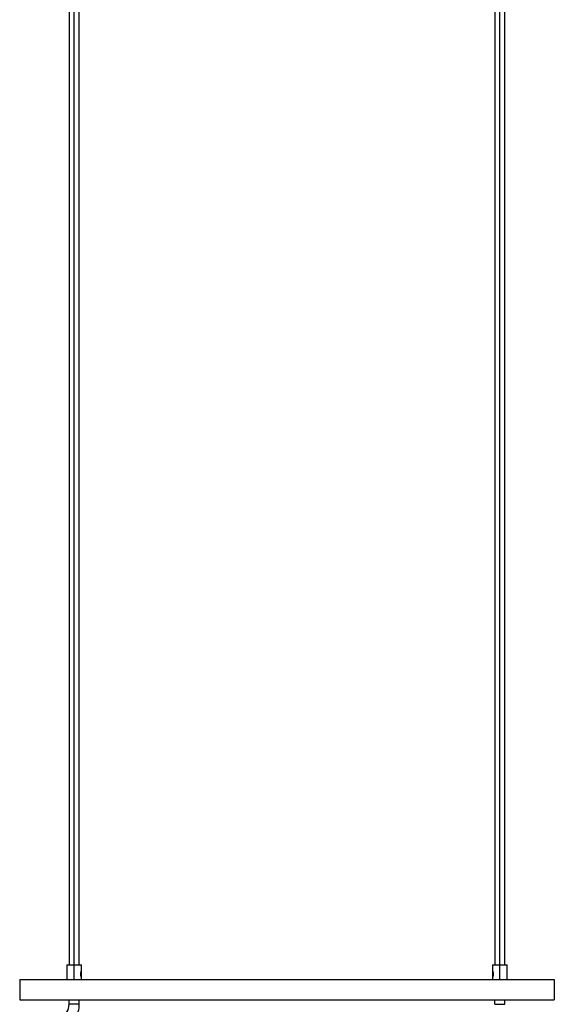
# Paper-space layout '_Frontal' of a CAD drawing. Header units: millimetres. Extents: x -124 to 674, y -13 to 1988.
# Tile 11 of 12: x 147 to 407, y 509 to 988. Entities that reach past the tile are written whole.
import ezdxf

# ---------------------------------------------------------------- set-up
doc = ezdxf.new("R2010")
doc.units = ezdxf.units.MM

psp = doc.layouts.new('_Frontal')

# ---------------------------------------------------------------- linework, layer by layer
at = {"color": 7, "linetype": 'Continuous', "lineweight": 25}
for p, q in [((170.69, 1961.25), (170.69, 528.25)), ((173.19, 521.25), (173.19, 1961.25)), ((175.69, 528.25), (175.69, 1961.25)), ((377.69, 1961.25), (377.69, 528.25)), ((380.19, 521.25), (380.19, 1961.25)), ((382.69, 528.25), (382.69, 1961.25)), ((169.69, 528.25), (169.69, 521.25)), ((169.69, 528.25), (176.69, 528.25)), ((176.69, 521.25), (176.69, 528.25)), ((376.69, 528.25), (376.69, 521.25)), ((376.69, 528.25), (383.69, 528.25)), ((383.69, 521.25), (383.69, 528.25)), ((176.35, 523.75), (176.69, 523.75)), ((377.03, 523.75), (376.69, 523.75)), ((146.69, 521.25), (146.69, 511.25)), ((146.69, 521.25), (406.69, 521.25)), ((406.69, 521.25), (406.69, 511.25)), ((146.69, 511.25), (406.69, 511.25)), ((170.69, 509.14), (170.69, 511.25)), ((175.69, 509.14), (170.69, 509.14)), ((175.69, 509.14), (175.69, 511.25)), ((377.69, 509.14), (377.69, 511.25)), ((377.69, 509.14), (382.69, 509.14)), ((382.69, 509.14), (382.69, 511.25))]:
    psp.add_line(p, q, dxfattribs=at)
for radius in [7.5, 12.5]:
    psp.add_arc((163.19, 509.14), radius, 327.734, 0, dxfattribs=at)
for points, knots in [([(176.35, 523.75), (176.36, 523.85), (176.36, 524.04), (176.42, 524.42), (176.53, 524.83), (176.64, 525.11), (176.68, 525.22), (176.7, 525.26), (176.69, 525.25), (176.69, 525.25)], [0, 0, 0, 0, 0.124532, 0.250758, 0.500248, 0.749394, 0.875014, 0.999653, 1, 1, 1, 1]), ([(176.69, 522.25), (176.69, 522.25), (176.68, 522.26), (176.63, 522.38), (176.53, 522.66), (176.42, 523.07), (176.36, 523.45), (176.36, 523.65), (176.35, 523.75)], [0, 0, 0, 0, 0.124529, 0.250272, 0.499895, 0.74945, 0.875544, 1, 1, 1, 1]), ([(376.71, 525.21), (376.71, 525.22), (376.69, 525.25), (376.69, 525.25), (376.7, 525.23), (376.75, 525.11), (376.86, 524.83), (376.97, 524.42), (377.02, 524.04), (377.03, 523.85), (377.03, 523.75)], [0, 0, 0, 0, 0.003606, 0.11397, 0.22442, 0.335816, 0.556957, 0.778038, 0.889745, 1, 1, 1, 1]), ([(377.03, 523.75), (377.03, 523.65), (377.02, 523.45), (376.97, 523.07), (376.86, 522.66), (376.75, 522.38), (376.7, 522.27), (376.69, 522.24), (376.69, 522.25), (376.69, 522.25)], [0, 0, 0, 0, 0.124532, 0.250758, 0.500248, 0.749394, 0.875014, 0.999653, 1, 1, 1, 1])]:
    psp.add_open_spline(points, degree=3, knots=knots, dxfattribs=at)

doc.saveas('drawing.dxf')
